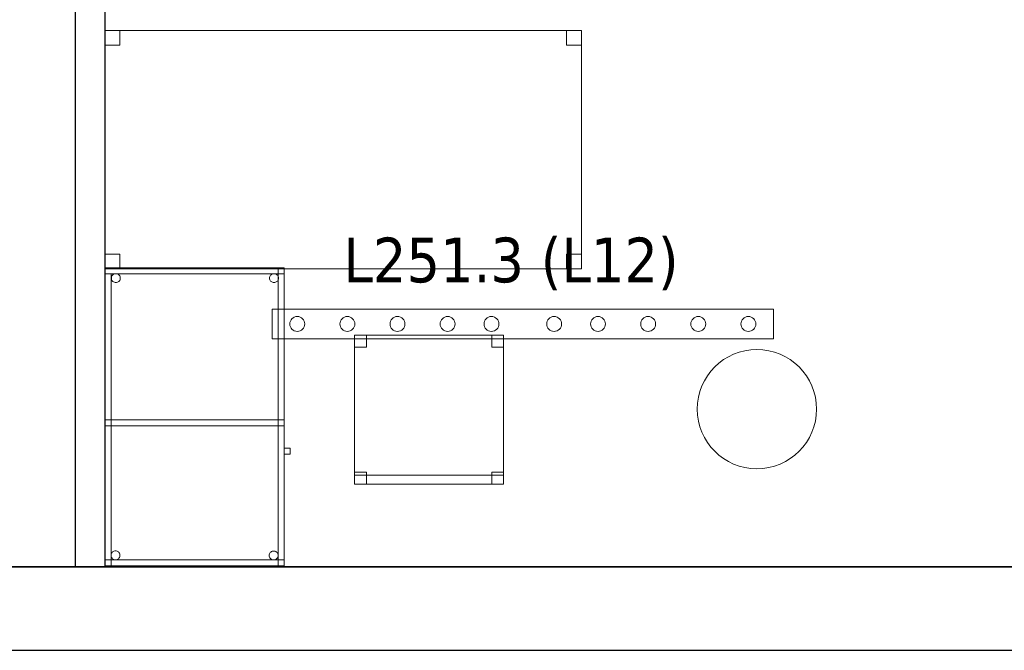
# Model space of a CAD drawing. Header units: metres. Extents: x 397.7 to 427.5, y 12.7 to 28.4.
# Tile 39 of 145: x 408.3 to 411.6, y 12.8 to 15. Entities that reach past the tile are written whole.
import ezdxf

# ---------------------------------------------------------------- set-up
doc = ezdxf.new("R2010")
doc.units = ezdxf.units.M
doc.layers.add('01_SUELOS', color=7, linetype='Continuous', lineweight=25, true_color=0x007f00)
for name, color, linetype, lineweight in [('02_MOBILIARIO', 7, 'Continuous', 18), ('A-COLS-____-MCUT', 7, 'Continuous', 18), ('A-COLS-____-OTLN', 7, 'Continuous', 18), ('A-DETL-____-MBND', 7, 'Continuous', 18), ('A-DETL-GENF-OTLN', 7, 'Continuous', 18), ('A-WALL-____-MCUT', 7, 'Continuous', 25), ('A-WALL-____-OTLN', 7, 'Continuous', 25), ('E-LITE-EQPM-IDEN', 7, 'Continuous', 30)]:
    doc.layers.add(name, color=color, linetype=linetype, lineweight=lineweight)
doc.styles.add('Tahoma_4', font='tahoma.ttf', dxfattribs={"height": 0.15})

# ---------------------------------------------------------------- blocks, each defined once
blk = doc.blocks.new('Family - Taula 100X60_P2-152700-05_ENLLUMENAT_P2')
at = {"layer": 'A-DETL-____-MBND', "color": 253, "true_color": 0xaaaaaa}
for p, q in [((0, 1), (0.58, 1)), ((0, 0), (0, 1)), ((0.58, 1), (0, 1)), ((0, 1), (0, 0)), ((0.6, 1), (0, 1)), ((0, 1), (0.6, 1)), ((0, 1), (0, 0)), ((0, 0), (0, 1)), ((0, 0.98), (0, 1)), ((0, 1), (0, 0.98)), ((0, 1), (0.6, 1)), ((0.6, 1), (0, 1)), ((0.6, 1), (0, 1)), ((0, 1), (0.6, 1)), ((0, 1), (0, 0)), ((0, 0), (0, 1)), ((0.58, 1), (0.58, 0)), ((0.58, 0), (0.58, 1)), ((0.6, 0), (0.6, 1)), ((0.6, 1), (0.6, 0)), ((0.6, 1), (0.6, 0.98)), ((0.6, 1), (0.6, 0.98)), ((0.6, 0), (0.6, 1)), ((0.6, 1), (0.6, 0)), ((0, 0.98), (0.02, 0.98)), ((0.02, 0.98), (0, 0.98)), ((0, 0), (0, 0.98)), ((0, 0.98), (0, 0)), ((0.6, 0.98), (0, 0.98)), ((0, 0.98), (0.6, 0.98)), ((0.02, 0.98), (0.02, 0)), ((0.02, 0), (0.02, 0.98)), ((0.0212, 0.965), (0.0215, 0.9676)), ((0.0215, 0.9676), (0.0212, 0.965)), ((0.0215, 0.9624), (0.0212, 0.965)), ((0.0212, 0.965), (0.0215, 0.9624)), ((0.0215, 0.9676), (0.0221, 0.9701)), ((0.0221, 0.9701), (0.0215, 0.9676)), ((0.0221, 0.9599), (0.0215, 0.9624)), ((0.0215, 0.9624), (0.0221, 0.9599)), ((0.0221, 0.9701), (0.0232, 0.9725)), ((0.0232, 0.9725), (0.0221, 0.9701)), ((0.0232, 0.9575), (0.0221, 0.9599)), ((0.0221, 0.9599), (0.0232, 0.9575)), ((0.0232, 0.9725), (0.0247, 0.9746)), ((0.0247, 0.9746), (0.0232, 0.9725)), ((0.0247, 0.9554), (0.0232, 0.9575)), ((0.0232, 0.9575), (0.0247, 0.9554)), ((0.0247, 0.9746), (0.0266, 0.9764)), ((0.0266, 0.9764), (0.0247, 0.9746)), ((0.0266, 0.9764), (0.0287, 0.9779)), ((0.0287, 0.9779), (0.0266, 0.9764)), ((0.0287, 0.9779), (0.0311, 0.979)), ((0.0311, 0.979), (0.0287, 0.9779)), ((0.0311, 0.979), (0.0336, 0.9797)), ((0.0336, 0.9797), (0.0311, 0.979)), ((0.0336, 0.9797), (0.0362, 0.9799)), ((0.0362, 0.9799), (0.0336, 0.9797)), ((0.0362, 0.9799), (0.0388, 0.9797)), ((0.0388, 0.9797), (0.0362, 0.9799)), ((0.0388, 0.9797), (0.0413, 0.979)), ((0.0413, 0.979), (0.0388, 0.9797)), ((0.0413, 0.979), (0.0436, 0.9779)), ((0.0436, 0.9779), (0.0413, 0.979)), ((0.0436, 0.9779), (0.0458, 0.9764)), ((0.0458, 0.9764), (0.0436, 0.9779)), ((0.0458, 0.9764), (0.0476, 0.9746)), ((0.0476, 0.9746), (0.0458, 0.9764)), ((0.0476, 0.9746), (0.0491, 0.9725)), ((0.0491, 0.9725), (0.0476, 0.9746)), ((0.0491, 0.9575), (0.0476, 0.9554)), ((0.0476, 0.9554), (0.0491, 0.9575)), ((0.0491, 0.9725), (0.0502, 0.9701)), ((0.0502, 0.9701), (0.0491, 0.9725)), ((0.0502, 0.9599), (0.0491, 0.9575)), ((0.0491, 0.9575), (0.0502, 0.9599)), ((0.0502, 0.9701), (0.0509, 0.9676)), ((0.0509, 0.9676), (0.0502, 0.9701)), ((0.0509, 0.9624), (0.0502, 0.9599)), ((0.0502, 0.9599), (0.0509, 0.9624)), ((0.0509, 0.9676), (0.0511, 0.965)), ((0.0511, 0.965), (0.0509, 0.9676)), ((0.0511, 0.965), (0.0509, 0.9624)), ((0.0509, 0.9624), (0.0511, 0.965)), ((0.5512, 0.965), (0.5515, 0.9676)), ((0.5515, 0.9676), (0.5512, 0.965)), ((0.5515, 0.9624), (0.5512, 0.965)), ((0.5512, 0.965), (0.5515, 0.9624)), ((0.5515, 0.9676), (0.5521, 0.9701)), ((0.5521, 0.9701), (0.5515, 0.9676)), ((0.5521, 0.9599), (0.5515, 0.9624)), ((0.5515, 0.9624), (0.5521, 0.9599)), ((0.5521, 0.9701), (0.5532, 0.9725)), ((0.5532, 0.9725), (0.5521, 0.9701)), ((0.5532, 0.9575), (0.5521, 0.9599)), ((0.5521, 0.9599), (0.5532, 0.9575)), ((0.5532, 0.9725), (0.5547, 0.9746)), ((0.5547, 0.9746), (0.5532, 0.9725)), ((0.5547, 0.9554), (0.5532, 0.9575)), ((0.5532, 0.9575), (0.5547, 0.9554)), ((0.5547, 0.9746), (0.5566, 0.9764)), ((0.5566, 0.9764), (0.5547, 0.9746)), ((0.5566, 0.9764), (0.5587, 0.9779)), ((0.5587, 0.9779), (0.5566, 0.9764)), ((0.5587, 0.9779), (0.5611, 0.979)), ((0.5611, 0.979), (0.5587, 0.9779)), ((0.5611, 0.979), (0.5636, 0.9797)), ((0.5636, 0.9797), (0.5611, 0.979)), ((0.5636, 0.9797), (0.5662, 0.9799)), ((0.5662, 0.9799), (0.5636, 0.9797)), ((0.5662, 0.9799), (0.5688, 0.9797)), ((0.5688, 0.9797), (0.5662, 0.9799)), ((0.5688, 0.9797), (0.5713, 0.979)), ((0.5713, 0.979), (0.5688, 0.9797)), ((0.5713, 0.979), (0.5736, 0.9779)), ((0.5736, 0.9779), (0.5713, 0.979)), ((0.5736, 0.9779), (0.5758, 0.9764)), ((0.5758, 0.9764), (0.5736, 0.9779)), ((0.5758, 0.9764), (0.5776, 0.9746)), ((0.5776, 0.9746), (0.5758, 0.9764)), ((0.5776, 0.9746), (0.5791, 0.9725)), ((0.5791, 0.9725), (0.5776, 0.9746)), ((0.5791, 0.9575), (0.5776, 0.9554)), ((0.5776, 0.9554), (0.5791, 0.9575)), ((0.5791, 0.9725), (0.5802, 0.9701)), ((0.5802, 0.9701), (0.5791, 0.9725)), ((0.5802, 0.9599), (0.5791, 0.9575)), ((0.5791, 0.9575), (0.5802, 0.9599)), ((0.5802, 0.9701), (0.5809, 0.9676)), ((0.5809, 0.9676), (0.5802, 0.9701)), ((0.5809, 0.9624), (0.5802, 0.9599)), ((0.5802, 0.9599), (0.5809, 0.9624)), ((0.5809, 0.9676), (0.5811, 0.965)), ((0.5811, 0.965), (0.5809, 0.9676)), ((0.5811, 0.965), (0.5809, 0.9624)), ((0.5809, 0.9624), (0.5811, 0.965)), ((0.0266, 0.9536), (0.0247, 0.9554)), ((0.0247, 0.9554), (0.0266, 0.9536)), ((0.0287, 0.9521), (0.0266, 0.9536)), ((0.0266, 0.9536), (0.0287, 0.9521)), ((0.0311, 0.951), (0.0287, 0.9521)), ((0.0287, 0.9521), (0.0311, 0.951)), ((0.0336, 0.9503), (0.0311, 0.951)), ((0.0311, 0.951), (0.0336, 0.9503)), ((0.0362, 0.9501), (0.0336, 0.9503)), ((0.0336, 0.9503), (0.0362, 0.9501)), ((0.0388, 0.9503), (0.0362, 0.9501)), ((0.0362, 0.9501), (0.0388, 0.9503)), ((0.0413, 0.951), (0.0388, 0.9503)), ((0.0388, 0.9503), (0.0413, 0.951)), ((0.0436, 0.9521), (0.0413, 0.951)), ((0.0413, 0.951), (0.0436, 0.9521)), ((0.0458, 0.9536), (0.0436, 0.9521)), ((0.0436, 0.9521), (0.0458, 0.9536)), ((0.0476, 0.9554), (0.0458, 0.9536)), ((0.0458, 0.9536), (0.0476, 0.9554)), ((0.5566, 0.9536), (0.5547, 0.9554)), ((0.5547, 0.9554), (0.5566, 0.9536)), ((0.5587, 0.9521), (0.5566, 0.9536)), ((0.5566, 0.9536), (0.5587, 0.9521)), ((0.5611, 0.951), (0.5587, 0.9521)), ((0.5587, 0.9521), (0.5611, 0.951)), ((0.5636, 0.9503), (0.5611, 0.951)), ((0.5611, 0.951), (0.5636, 0.9503)), ((0.5662, 0.9501), (0.5636, 0.9503)), ((0.5636, 0.9503), (0.5662, 0.9501)), ((0.5688, 0.9503), (0.5662, 0.9501)), ((0.5662, 0.9501), (0.5688, 0.9503)), ((0.5713, 0.951), (0.5688, 0.9503)), ((0.5688, 0.9503), (0.5713, 0.951)), ((0.5736, 0.9521), (0.5713, 0.951)), ((0.5713, 0.951), (0.5736, 0.9521)), ((0.5758, 0.9536), (0.5736, 0.9521)), ((0.5736, 0.9521), (0.5758, 0.9536)), ((0.5776, 0.9554), (0.5758, 0.9536)), ((0.5758, 0.9536), (0.5776, 0.9554)), ((0, 0.47), (0, 0.49)), ((0, 0.49), (0, 0.47)), ((0, 0.49), (0.6, 0.49)), ((0.6, 0.49), (0, 0.49)), ((0, 0.47), (0, 0.49)), ((0, 0.49), (0, 0.47)), ((0, 0.49), (0.58, 0.49)), ((0.58, 0.49), (0, 0.49)), ((0.6, 0.47), (0, 0.47)), ((0, 0.47), (0.6, 0.47)), ((0.58, 0.47), (0, 0.47)), ((0, 0.47), (0.58, 0.47)), ((0.58, 0.49), (0.58, 0.47)), ((0.58, 0.49), (0.58, 0.47)), ((0.58, 0.49), (0.6, 0.49)), ((0.6, 0.49), (0.58, 0.49)), ((0.58, 0), (0.58, 0.49)), ((0.58, 0.49), (0.58, 0)), ((0.6, 0.49), (0.6, 0.47)), ((0.6, 0.49), (0.6, 0.47)), ((0.6, 0.49), (0.6, 0)), ((0.6, 0), (0.6, 0.49)), ((0.6, 0.3744), (0.6, 0.3944)), ((0.6, 0.3944), (0.62, 0.3944)), ((0.62, 0.3944), (0.6, 0.3944)), ((0.6, 0.3944), (0.6, 0.3744)), ((0.62, 0.3744), (0.6, 0.3744)), ((0.6, 0.3744), (0.62, 0.3744)), ((0.62, 0.3944), (0.62, 0.3744)), ((0.62, 0.3744), (0.62, 0.3944)), ((0.02, 0.0353), (0.0203, 0.0379)), ((0.0203, 0.0379), (0.02, 0.0353)), ((0.0203, 0.0327), (0.02, 0.0353)), ((0.02, 0.0353), (0.0203, 0.0327)), ((0.0203, 0.0379), (0.0209, 0.0404)), ((0.0209, 0.0404), (0.0203, 0.0379)), ((0.0209, 0.0404), (0.022, 0.0428)), ((0.022, 0.0428), (0.0209, 0.0404)), ((0.022, 0.0428), (0.0235, 0.0449)), ((0.0235, 0.0449), (0.022, 0.0428)), ((0.0235, 0.0449), (0.0254, 0.0467)), ((0.0254, 0.0467), (0.0235, 0.0449)), ((0.0254, 0.0467), (0.0275, 0.0482)), ((0.0275, 0.0482), (0.0254, 0.0467)), ((0.0275, 0.0482), (0.0299, 0.0493)), ((0.0299, 0.0493), (0.0275, 0.0482)), ((0.0299, 0.0493), (0.0324, 0.05)), ((0.0324, 0.05), (0.0299, 0.0493)), ((0.0324, 0.05), (0.035, 0.0502)), ((0.035, 0.0502), (0.0324, 0.05)), ((0.035, 0.0502), (0.0376, 0.05)), ((0.0376, 0.05), (0.035, 0.0502)), ((0.0376, 0.05), (0.0401, 0.0493)), ((0.0401, 0.0493), (0.0376, 0.05)), ((0.0401, 0.0493), (0.0424, 0.0482)), ((0.0424, 0.0482), (0.0401, 0.0493)), ((0.0424, 0.0482), (0.0446, 0.0467)), ((0.0446, 0.0467), (0.0424, 0.0482)), ((0.0446, 0.0467), (0.0464, 0.0449)), ((0.0464, 0.0449), (0.0446, 0.0467)), ((0.0464, 0.0449), (0.0479, 0.0428)), ((0.0479, 0.0428), (0.0464, 0.0449)), ((0.0479, 0.0428), (0.049, 0.0404)), ((0.049, 0.0404), (0.0479, 0.0428)), ((0.049, 0.0404), (0.0497, 0.0379)), ((0.0497, 0.0379), (0.049, 0.0404)), ((0.0497, 0.0379), (0.0499, 0.0353)), ((0.0499, 0.0353), (0.0497, 0.0379)), ((0.0499, 0.0353), (0.0497, 0.0327)), ((0.0497, 0.0327), (0.0499, 0.0353)), ((0.5501, 0.035), (0.5503, 0.0375)), ((0.5503, 0.0375), (0.5501, 0.035)), ((0.5503, 0.0324), (0.5501, 0.035)), ((0.5501, 0.035), (0.5503, 0.0324)), ((0.5503, 0.0375), (0.551, 0.0401)), ((0.551, 0.0401), (0.5503, 0.0375)), ((0.551, 0.0401), (0.5521, 0.0424)), ((0.5521, 0.0424), (0.551, 0.0401)), ((0.5521, 0.0424), (0.5536, 0.0446)), ((0.5536, 0.0446), (0.5521, 0.0424)), ((0.5536, 0.0446), (0.5554, 0.0464)), ((0.5554, 0.0464), (0.5536, 0.0446)), ((0.5554, 0.0464), (0.5575, 0.0479)), ((0.5575, 0.0479), (0.5554, 0.0464)), ((0.5575, 0.0479), (0.5599, 0.049)), ((0.5599, 0.049), (0.5575, 0.0479)), ((0.5599, 0.049), (0.5624, 0.0497)), ((0.5624, 0.0497), (0.5599, 0.049)), ((0.5624, 0.0497), (0.565, 0.0499)), ((0.565, 0.0499), (0.5624, 0.0497)), ((0.565, 0.0499), (0.5676, 0.0497)), ((0.5676, 0.0497), (0.565, 0.0499)), ((0.5676, 0.0497), (0.5701, 0.049)), ((0.5701, 0.049), (0.5676, 0.0497)), ((0.5701, 0.049), (0.5725, 0.0479)), ((0.5725, 0.0479), (0.5701, 0.049)), ((0.5725, 0.0479), (0.5746, 0.0464)), ((0.5746, 0.0464), (0.5725, 0.0479)), ((0.5746, 0.0464), (0.5764, 0.0446)), ((0.5764, 0.0446), (0.5746, 0.0464)), ((0.5764, 0.0446), (0.5779, 0.0424)), ((0.5779, 0.0424), (0.5764, 0.0446)), ((0.5779, 0.0424), (0.579, 0.0401)), ((0.579, 0.0401), (0.5779, 0.0424)), ((0.579, 0.0401), (0.5797, 0.0375)), ((0.5797, 0.0375), (0.579, 0.0401)), ((0.5797, 0.0375), (0.5799, 0.035)), ((0.5799, 0.035), (0.5797, 0.0375)), ((0.5799, 0.035), (0.5797, 0.0324)), ((0.5797, 0.0324), (0.5799, 0.035)), ((0, 0), (0, 0.02)), ((0, 0.02), (0, 0)), ((0, 0.02), (0.6, 0.02)), ((0.6, 0.02), (0, 0.02)), ((0, 0), (0.6, 0)), ((0.6, 0), (0, 0)), ((0.6, 0), (0, 0)), ((0, 0), (0.6, 0)), ((0.02, 0), (0, 0)), ((0, 0), (0.6, 0)), ((0.6, 0), (0, 0)), ((0.0209, 0.0302), (0.0203, 0.0327)), ((0.0203, 0.0327), (0.0209, 0.0302)), ((0.022, 0.0278), (0.0209, 0.0302)), ((0.0209, 0.0302), (0.022, 0.0278)), ((0.0235, 0.0257), (0.022, 0.0278)), ((0.022, 0.0278), (0.0235, 0.0257)), ((0.0254, 0.0238), (0.0235, 0.0257)), ((0.0235, 0.0257), (0.0254, 0.0238)), ((0.0275, 0.0224), (0.0254, 0.0238)), ((0.0254, 0.0238), (0.0275, 0.0224)), ((0.0299, 0.0213), (0.0275, 0.0224)), ((0.0275, 0.0224), (0.0299, 0.0213)), ((0.0324, 0.0206), (0.0299, 0.0213)), ((0.0299, 0.0213), (0.0324, 0.0206)), ((0.035, 0.0204), (0.0324, 0.0206)), ((0.0324, 0.0206), (0.035, 0.0204)), ((0.0376, 0.0206), (0.035, 0.0204)), ((0.035, 0.0204), (0.0376, 0.0206)), ((0.0401, 0.0213), (0.0376, 0.0206)), ((0.0376, 0.0206), (0.0401, 0.0213)), ((0.0424, 0.0224), (0.0401, 0.0213)), ((0.0401, 0.0213), (0.0424, 0.0224)), ((0.0446, 0.0238), (0.0424, 0.0224)), ((0.0424, 0.0224), (0.0446, 0.0238)), ((0.0464, 0.0257), (0.0446, 0.0238)), ((0.0446, 0.0238), (0.0464, 0.0257)), ((0.0479, 0.0278), (0.0464, 0.0257)), ((0.0464, 0.0257), (0.0479, 0.0278)), ((0.049, 0.0302), (0.0479, 0.0278)), ((0.0479, 0.0278), (0.049, 0.0302)), ((0.0497, 0.0327), (0.049, 0.0302)), ((0.049, 0.0302), (0.0497, 0.0327)), ((0.551, 0.0298), (0.5503, 0.0324)), ((0.5503, 0.0324), (0.551, 0.0298)), ((0.5521, 0.0275), (0.551, 0.0298)), ((0.551, 0.0298), (0.5521, 0.0275)), ((0.5536, 0.0254), (0.5521, 0.0275)), ((0.5521, 0.0275), (0.5536, 0.0254)), ((0.5554, 0.0235), (0.5536, 0.0254)), ((0.5536, 0.0254), (0.5554, 0.0235)), ((0.5575, 0.022), (0.5554, 0.0235)), ((0.5554, 0.0235), (0.5575, 0.022)), ((0.5599, 0.0209), (0.5575, 0.022)), ((0.5575, 0.022), (0.5599, 0.0209)), ((0.5624, 0.0202), (0.5599, 0.0209)), ((0.5599, 0.0209), (0.5624, 0.0202)), ((0.565, 0.02), (0.5624, 0.0202)), ((0.5624, 0.0202), (0.565, 0.02)), ((0.5676, 0.0202), (0.565, 0.02)), ((0.565, 0.02), (0.5676, 0.0202)), ((0.5701, 0.0209), (0.5676, 0.0202)), ((0.5676, 0.0202), (0.5701, 0.0209)), ((0.5725, 0.022), (0.5701, 0.0209)), ((0.5701, 0.0209), (0.5725, 0.022)), ((0.5746, 0.0235), (0.5725, 0.022)), ((0.5725, 0.022), (0.5746, 0.0235)), ((0.5764, 0.0254), (0.5746, 0.0235)), ((0.5746, 0.0235), (0.5764, 0.0254)), ((0.5779, 0.0275), (0.5764, 0.0254)), ((0.5764, 0.0254), (0.5779, 0.0275)), ((0.579, 0.0298), (0.5779, 0.0275)), ((0.5779, 0.0275), (0.579, 0.0298)), ((0.5797, 0.0324), (0.579, 0.0298)), ((0.579, 0.0298), (0.5797, 0.0324)), ((0.6, 0), (0.58, 0)), ((0.6, 0), (0.58, 0)), ((0.6, 0.02), (0.6, 0)), ((0.6, 0.02), (0.6, 0)), ((0.58, 0), (0, 0)), ((0, 0), (0.58, 0)), ((0.02, 0), (0, 0))]:
    blk.add_line(p, q, dxfattribs=at)
blk = doc.blocks.new('Family - Mur P2-152758-05_ENLLUMENAT_P2')
at = {"layer": 'A-WALL-____-MCUT', "color": 253, "true_color": 0xaaaaaa}
for p, q in [((25.4738, 0.28), (0.0555, 0.28)), ((0, 0), (25.4158, 0))]:
    blk.add_line(p, q, dxfattribs=at)
at = {"layer": 'A-WALL-____-OTLN', "color": 253, "true_color": 0xaaaaaa}
for p, q in [((25.4738, 0.28), (0.0555, 0.28)), ((0, 0), (25.4158, 0))]:
    blk.add_line(p, q, dxfattribs=at)
at = {"layer": 'A-WALL-____-OTLN', "color": 253, "lineweight": 18, "true_color": 0xaaaaaa}
blk.add_line((0, 0), (25.4158, 0), dxfattribs=at)
blk = doc.blocks.new('Family - Evans P2-152760-05_ENLLUMENAT_P2')
at = {"layer": 'A-WALL-____-MCUT', "color": 253, "true_color": 0xaaaaaa}
for p, q in [((2.698, 0.1), (0, 0.1)), ((0, 0.1), (0, 0)), ((2.698, 0), (2.698, 0.1)), ((0, 0), (2.698, 0))]:
    blk.add_line(p, q, dxfattribs=at)
at = {"layer": 'A-WALL-____-OTLN', "color": 253, "true_color": 0xaaaaaa}
for p, q in [((2.698, 0.1), (0, 0.1)), ((0, 0.1), (0, 0)), ((2.698, 0), (2.698, 0.1)), ((0, 0), (2.698, 0))]:
    blk.add_line(p, q, dxfattribs=at)
at = {"layer": 'A-WALL-____-OTLN', "color": 253, "lineweight": 18, "true_color": 0xaaaaaa}
blk.add_line((0, 0), (2.698, 0), dxfattribs=at)
blk = doc.blocks.new('Family - LONDR55-XX_ZZ-ARQ-CAA-M3D-Londres55-152793-05_ENLLUMENAT_P2')
at = {"layer": '01_SUELOS', "color": 9, "true_color": 0xaad4aa}
for p, q in [((0, 0), (25.4191, 0)), ((25.4191, 0), (0, 0))]:
    blk.add_line(p, q, dxfattribs=at)
blk = doc.blocks.new('Family - Pilar P2-152809-05_ENLLUMENAT_P2')
at = {"layer": 'A-COLS-____-MCUT', "color": 253, "true_color": 0xaaaaaa}
for start, end in [(360, 180), (180, 360)]:
    blk.add_arc((0.2, 0.2), 0.2, start, end, dxfattribs=at)
at = {"layer": 'A-COLS-____-OTLN', "color": 253, "true_color": 0xaaaaaa}
for start, end in [(360, 180), (180, 360)]:
    blk.add_arc((0.2, 0.2), 0.2, start, end, dxfattribs=at)
blk = doc.blocks.new('Family - Taula 160X80_P2-153272-05_ENLLUMENAT_P2')
at = {"layer": 'A-DETL-____-MBND', "color": 253, "true_color": 0xaaaaaa}
for p, q in [((0, 0), (0, 0.8001)), ((0, 0.8001), (1.5969, 0.8001)), ((1.5969, 0.8001), (0, 0.8001)), ((0, 0.8001), (0, 0)), ((0, 0.7501), (0, 0.8001)), ((0, 0.8001), (0.05, 0.8001)), ((0.05, 0.8001), (0, 0.8001)), ((0, 0.8001), (0, 0.7501)), ((0.05, 0.8001), (0.05, 0.7501)), ((0.05, 0.7501), (0.05, 0.8001)), ((1.5469, 0.7501), (1.5469, 0.8001)), ((1.5469, 0.8001), (1.5969, 0.8001)), ((1.5969, 0.8001), (1.5469, 0.8001)), ((1.5469, 0.8001), (1.5469, 0.7501)), ((1.5969, 0.8001), (1.5969, 0)), ((1.5969, 0), (1.5969, 0.8001)), ((1.5969, 0.8001), (1.5969, 0.7501)), ((1.5969, 0.7501), (1.5969, 0.8001)), ((0.05, 0.7501), (0, 0.7501)), ((0, 0.7501), (0.05, 0.7501)), ((1.5969, 0.7501), (1.5469, 0.7501)), ((1.5469, 0.7501), (1.5969, 0.7501)), ((0, 0), (0, 0.05)), ((0, 0.05), (0.05, 0.05)), ((0.05, 0.05), (0, 0.05)), ((0, 0.05), (0, 0)), ((0.05, 0.05), (0.05, 0)), ((0.05, 0), (0.05, 0.05)), ((1.5469, 0), (1.5469, 0.05)), ((1.5469, 0.05), (1.5969, 0.05)), ((1.5969, 0.05), (1.5469, 0.05)), ((1.5469, 0.05), (1.5469, 0)), ((1.5969, 0.05), (1.5969, 0)), ((1.5969, 0), (1.5969, 0.05)), ((1.5969, 0), (0, 0)), ((0, 0), (1.5969, 0)), ((0.05, 0), (0, 0)), ((0, 0), (0.05, 0)), ((1.5969, 0), (1.5469, 0)), ((1.5469, 0), (1.5969, 0))]:
    blk.add_line(p, q, dxfattribs=at)
blk = doc.blocks.new('Family - Cadira d_Oficina_P2-153285-05_ENLLUMENAT_P2')
at = {"layer": 'A-DETL-____-MBND', "color": 253, "true_color": 0xaaaaaa}
for p, q in [((0, 0.46), (0, 0.5)), ((0, 0.5), (0.04, 0.5)), ((0.04, 0.5), (0, 0.5)), ((0, 0.5), (0, 0.46)), ((0, 0.5), (0.5, 0.5)), ((0, 0), (0, 0.5)), ((0.5, 0.5), (0, 0.5)), ((0, 0.5), (0, 0)), ((0.04, 0.5), (0.04, 0.46)), ((0.04, 0.46), (0.04, 0.5)), ((0.46, 0.46), (0.46, 0.5)), ((0.46, 0.5), (0.5, 0.5)), ((0.5, 0.5), (0.46, 0.5)), ((0.46, 0.5), (0.46, 0.46)), ((0.5, 0.5), (0.5, 0)), ((0.5, 0), (0.5, 0.5)), ((0.5, 0.5), (0.5, 0.46)), ((0.5, 0.46), (0.5, 0.5)), ((0.04, 0.46), (0, 0.46)), ((0, 0.46), (0.04, 0.46)), ((0.5, 0.46), (0.46, 0.46)), ((0.46, 0.46), (0.5, 0.46)), ((0, 0), (0, 0.04)), ((0, 0.04), (0.04, 0.04)), ((0.04, 0.04), (0, 0.04)), ((0, 0.04), (0, 0)), ((0.04, 0.04), (0.04, 0)), ((0.04, 0), (0.04, 0.04)), ((0.46, 0), (0.46, 0.04)), ((0.46, 0.04), (0.5, 0.04)), ((0.5, 0.04), (0.46, 0.04)), ((0.46, 0.04), (0.46, 0)), ((0.5, 0.04), (0.5, 0)), ((0.5, 0), (0.5, 0.04)), ((0, 0), (0, 0.03)), ((0, 0.03), (0.5, 0.03)), ((0.5, 0.03), (0, 0.03)), ((0, 0.03), (0, 0)), ((0.5, 0), (0, 0)), ((0, 0), (0.5, 0)), ((0, 0), (0.5, 0)), ((0.04, 0), (0, 0)), ((0, 0), (0.04, 0)), ((0.5, 0), (0.46, 0)), ((0.5, 0.03), (0.5, 0)), ((0.5, 0), (0.5, 0.03)), ((0.5, 0), (0, 0)), ((0.46, 0), (0.5, 0))]:
    blk.add_line(p, q, dxfattribs=at)
blk = doc.blocks.new('LONDR55-XX_ZZ-ARQ-CAA-M3D-Londres55_ifc-1-05_ENLLUMENAT_P2')
at = {"layer": '01_SUELOS', "color": 253, "lineweight": 18, "true_color": 0xaaaaaa}
blk.add_blockref('Family - LONDR55-XX_ZZ-ARQ-CAA-M3D-Londres55-152793-05_ENLLUMENAT_P2', (398.2971, 13.1206), dxfattribs=at)
at = {"layer": '02_MOBILIARIO', "color": 253, "lineweight": 18, "true_color": 0xaaaaaa}
for name, p in [('Family - Taula 160X80_P2-153272-05_ENLLUMENAT_P2', (408.5493, 14.1196)), ('Family - Taula 100X60_P2-152700-05_ENLLUMENAT_P2', (408.5493, 13.1237)), ('Family - Cadira d_Oficina_P2-153285-05_ENLLUMENAT_P2', (409.385, 13.3976))]:
    blk.add_blockref(name, p, dxfattribs=at)
at = {"layer": 'A-COLS-____-OTLN', "color": 253, "lineweight": 18, "true_color": 0xaaaaaa}
blk.add_blockref('Family - Pilar P2-152809-05_ENLLUMENAT_P2', (410.5337, 13.4495), dxfattribs=at)
at = {"layer": 'A-WALL-____-OTLN', "color": 253, "lineweight": 18, "true_color": 0xaaaaaa, "rotation": 90}
blk.add_blockref('Family - Evans P2-152760-05_ENLLUMENAT_P2', (408.5493, 13.1206), dxfattribs=at)
at = {"layer": 'A-WALL-____-OTLN', "color": 253, "lineweight": 18, "true_color": 0xaaaaaa}
blk.add_blockref('Family - Mur P2-152758-05_ENLLUMENAT_P2', (398.2417, 12.8406), dxfattribs=at)
blk = doc.blocks.new('ZYR_06_02_05 LLuminària Suspesa - L 12-850701-05_ENLLUMENAT_P2')
at = {"layer": 'A-DETL-GENF-OTLN', "color": 92, "true_color": 0x00c400}
for p, q in [((-0.84, 0.05), (0.84, 0.05)), ((-0.84, -0.05), (-0.84, 0.05)), ((0.84, 0.05), (0.84, -0.05)), ((0.84, -0.05), (-0.84, -0.05))]:
    blk.add_line(p, q, dxfattribs=at)
for centre in [(-0.756, 0), (-0.588, 0), (-0.42, 0), (-0.252, 0), (-0.105, 0), (0.105, 0), (0.252, 0), (0.42, 0), (0.588, 0), (0.756, 0)]:
    blk.add_circle(centre, 0.025, dxfattribs=at)

msp = doc.modelspace()

# ---------------------------------------------------------------- block references
at = {"lineweight": 5}
msp.add_blockref('LONDR55-XX_ZZ-ARQ-CAA-M3D-Londres55_ifc-1-05_ENLLUMENAT_P2', (0, 0), dxfattribs=at)
at = {"layer": 'A-DETL-GENF-OTLN', "color": 92, "true_color": 0x00c400, "rotation": 180}
msp.add_blockref('ZYR_06_02_05 LLuminària Suspesa - L 12-850701-05_ENLLUMENAT_P2', (409.9493, 13.9351), dxfattribs=at)

# ---------------------------------------------------------------- texts
at = {"layer": 'E-LITE-EQPM-IDEN', "insert": (409.3481, 14.2247), "char_height": 0.15, "width": 1.366877, "attachment_point": 1, "style": 'Tahoma_4'}
msp.add_mtext('L251.3 (L12)', dxfattribs=at)

doc.saveas('drawing.dxf')
